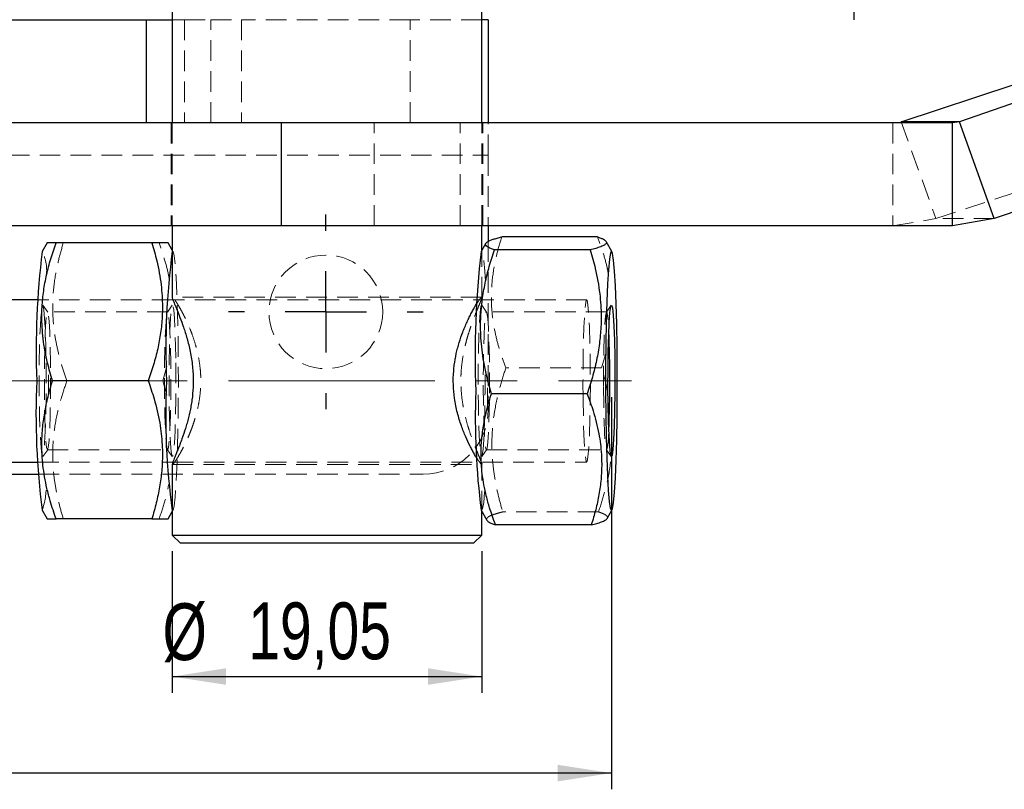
# Model space of a CAD drawing. Header units: millimetres. Extents: x 0 to 420, y 0 to 297.
# Tile 6 of 17: x 171 to 232, y 94 to 142. Entities that reach past the tile are written whole.
import ezdxf

# ---------------------------------------------------------------- set-up
doc = ezdxf.new("R2010")
doc.units = ezdxf.units.MM
doc.linetypes.add('CENTERX2', pattern=[20.32, 12.7, -2.54, 2.54, -2.54])
doc.linetypes.add('HIDDEN', pattern=[1.905, 1.27, -0.635])
doc.layers.add('FORMATO', color=179, linetype='Continuous')
doc.styles.add('SLDTEXTSTYLE0', font='TXT', dxfattribs={"width": 0.75})
doc.dimstyles.new('SLDDIMSTYLE0', dxfattribs={"dimtxt": 3.5, "dimasz": 3.302, "dimexe": 0, "dimexo": 0.0625, "dimgap": 0.875, "dimtad": 1, "dimdec": 3, "dimrnd": 1e-09, "dimzin": 12, "dimdsep": 46, "dimtxsty": 'SLDTEXTSTYLE0', "dimsah": 1, "dimcen": 0.09, "dimadec": 0, "dimazin": 3, "dimtfac": 1, "dimtdec": 3, "dimtofl": 0, "dimtmove": 0, "dimatfit": 3, "dimfxl": 0, "dimfrac": 2, "dimtolj": 1, "dimtzin": 12, "dimarcsym": 0})
doc.dimstyles.new('SLDDIMSTYLE1', dxfattribs={"dimtxt": 3.5, "dimasz": 3.302, "dimexe": 0, "dimexo": 0.0625, "dimgap": 0.875, "dimtad": 1, "dimdec": 0, "dimrnd": 1e-09, "dimzin": 12, "dimdsep": 46, "dimtxsty": 'SLDTEXTSTYLE0', "dimsah": 1, "dimcen": 0.09, "dimadec": 0, "dimazin": 3, "dimtfac": 1, "dimtdec": 0, "dimtofl": 0, "dimtmove": 0, "dimatfit": 3, "dimfxl": 0, "dimfrac": 2, "dimtolj": 1, "dimtzin": 12, "dimarcsym": 0})
doc.dimstyles.new('SLDDIMSTYLE2', dxfattribs={"dimtxt": 3.5, "dimasz": 3.302, "dimexe": 0, "dimexo": 0.0625, "dimgap": 0.875, "dimtad": 1, "dimdec": 3, "dimrnd": 1e-09, "dimzin": 12, "dimdsep": 46, "dimtxsty": 'SLDTEXTSTYLE0', "dimsah": 1, "dimcen": 0.09, "dimadec": 0, "dimazin": 3, "dimtfac": 1, "dimtdec": 3, "dimtmove": 0, "dimatfit": 0, "dimfxl": 0, "dimfrac": 2, "dimtolj": 1, "dimtzin": 12, "dimarcsym": 0})

# ---------------------------------------------------------------- blocks, each defined once
blk = doc.blocks.new('_D_14')
at = {"layer": 'FORMATO'}
for p, q in [((79.834, 125.529), (79.834, 94.366)), ((207.369, 118.529), (207.369, 94.366)), ((207.369, 95.366), (79.834, 95.366))]:
    blk.add_line(p, q, dxfattribs=at)
for points in [[(79.834, 95.366), (83.136, 94.858), (83.136, 95.874)], [(207.369, 95.366), (204.067, 95.874), (204.067, 94.858)]]:
    blk.add_solid(points, dxfattribs=at)
at = {"layer": 'FORMATO', "insert": (139.505, 99.878), "char_height": 3.5, "attachment_point": 1, "style": 'SLDTEXTSTYLE0'}
blk.add_mtext('220', dxfattribs=at)
blk = doc.blocks.new('_D_16')
at = {"layer": 'FORMATO'}
for p, q in [((222.298, 154.479), (222.298, 173.572)), ((222.298, 148.129), (222.298, 154.479)), ((222.298, 148.129), (222.298, 141.779))]:
    blk.add_line(p, q, dxfattribs=at)
for points in [[(222.298, 154.479), (222.806, 157.781), (221.79, 157.781)], [(222.298, 148.129), (221.79, 144.827), (222.806, 144.827)]]:
    blk.add_solid(points, dxfattribs=at)
at = {"layer": 'FORMATO', "insert": (217.786, 164.521), "char_height": 3.5, "attachment_point": 1, "rotation": 90, "style": 'SLDTEXTSTYLE0'}
blk.add_mtext('6,35', dxfattribs=at)
blk = doc.blocks.new('_D_17')
at = {"layer": 'FORMATO'}
for p, q in [((180.337, 109.029), (180.337, 100.314)), ((199.387, 109.029), (199.387, 100.314)), ((180.337, 101.314), (199.387, 101.314))]:
    blk.add_line(p, q, dxfattribs=at)
for points in [[(180.337, 101.314), (183.639, 100.806), (183.639, 101.822)], [(199.387, 101.314), (196.085, 101.822), (196.085, 100.806)]]:
    blk.add_solid(points, dxfattribs=at)
at = {"layer": 'FORMATO', "char_height": 3.5, "attachment_point": 1, "style": 'SLDTEXTSTYLE0'}
for s, insert in [('%%c', (179.734, 105.825)), ('19,05', (185.012, 105.879))]:
    blk.add_mtext(s, dxfattribs=dict(at, insert=insert))
blk = doc.blocks.new('SW_CENTERMARKSYMBOL_5')
at = {"layer": 'FORMATO', "color": 0}
for p, q in [((0, 5), (0, 6)), ((0, 0), (0, 2.5)), ((-5, 0), (-6, 0)), ((0, 0), (-2.5, 0)), ((0, 0), (0, -2.5)), ((0, 0), (2.5, 0)), ((5, 0), (6, 0)), ((0, -5), (0, -6))]:
    blk.add_line(p, q, dxfattribs=at)

msp = doc.modelspace()

# ---------------------------------------------------------------- linework, layer by layer
at = {"color": 7, "linetype": 'Continuous', "lineweight": 25}
for p, q in [((180.3367, 148.1293), (180.3367, 135.4293)), ((199.3867, 135.4293), (199.3867, 148.1293)), ((155.6395, 141.7793), (178.7389, 141.7793)), ((178.7389, 135.4293), (178.7389, 141.7793)), ((178.7389, 141.7793), (180.3367, 141.7793)), ((199.7871, 141.7793), (199.3867, 141.7793)), ((199.7871, 141.7793), (199.7871, 135.4293)), ((240.001, 139.3752), (228.7933, 135.4896)), ((225.1995, 135.4896), (232.169, 137.7834)), ((187.0636, 135.4293), (149.4397, 135.4293)), ((187.0636, 129.0793), (187.0636, 135.4293)), ((228.3709, 135.4293), (187.0636, 135.4293)), ((228.7933, 135.4896), (225.1995, 135.4896)), ((228.7933, 135.4896), (228.3709, 135.4293)), ((228.3709, 129.0793), (228.3709, 135.4293)), ((230.9396, 129.5226), (228.7933, 135.4896)), ((242.1473, 133.4081), (230.9396, 129.5226)), ((230.9396, 129.5226), (228.3709, 129.0793)), ((187.0636, 129.0793), (149.4397, 129.0793)), ((180.3367, 129.0793), (180.3367, 124.6512)), ((228.3709, 129.0793), (187.0636, 129.0793)), ((199.3867, 127.5712), (199.3867, 129.0793)), ((199.7871, 129.0793), (199.7871, 128.1247)), ((172.6279, 128.0293), (172.3262, 127.5045)), ((173.1789, 128.0293), (172.628, 128.0293)), ((179.0771, 128.0293), (173.1789, 128.0293)), ((180.3367, 127.5712), (180.0733, 128.0293)), ((199.6349, 128.003), (199.3483, 127.5045)), ((206.5124, 128.3992), (200.6142, 128.3992)), ((207.3972, 127.5045), (207.0476, 128.1125)), ((206.0687, 127.6035), (200.1705, 127.6035)), ((172.0714, 124.5293), (122.0789, 124.5293)), ((180.3727, 124.5293), (180.3465, 124.5293)), ((178.8545, 119.5293), (172.9563, 119.5293)), ((205.8781, 118.7336), (199.9799, 118.7336)), ((123.5927, 114.5293), (172.0714, 114.5293)), ((180.3367, 114.4019), (180.3367, 110.0293)), ((180.3465, 114.5293), (180.3734, 114.5293)), ((143.7871, 113.7793), (172.1024, 113.7793)), ((172.3262, 111.5541), (172.6279, 111.0293)), ((199.3483, 111.5541), (199.6979, 110.9462)), ((207.1106, 111.0556), (207.3972, 111.5541)), ((179.0771, 111.0293), (173.1789, 111.0293)), ((179.0771, 111.0293), (180.0728, 111.0293)), ((180.0733, 111.0293), (180.3367, 111.4874)), ((199.3867, 110.0293), (199.3867, 111.4874)), ((206.1312, 110.6594), (200.233, 110.6594)), ((180.3367, 110.0293), (180.8367, 109.5293)), ((180.3367, 110.0293), (199.3867, 110.0293)), ((198.8867, 109.5293), (199.3867, 110.0293)), ((198.8867, 109.5293), (180.8367, 109.5293))]:
    msp.add_line(p, q, dxfattribs=at)
at = {"color": 7, "linetype": 'HIDDEN', "lineweight": 18}
for p, q in [((180.3367, 141.7793), (181.0799, 141.7793)), ((181.0799, 141.7793), (181.0799, 135.4293)), ((181.0799, 141.7793), (182.7161, 141.7793)), ((182.7161, 135.4293), (182.7161, 141.7793)), ((182.7161, 141.7793), (184.6017, 141.7793)), ((184.6017, 141.7793), (184.6017, 135.4293)), ((194.9832, 141.7793), (184.6017, 141.7793)), ((194.9832, 135.4293), (194.9832, 141.7793)), ((199.3867, 141.7793), (194.9832, 141.7793)), ((180.2617, 135.4293), (180.2617, 129.0793)), ((180.3367, 135.4293), (180.3367, 129.0793)), ((192.7631, 129.0793), (192.7631, 135.4293)), ((198.0653, 129.0793), (198.0653, 135.4293)), ((199.3867, 129.0793), (199.3867, 135.4293)), ((199.4617, 129.0793), (199.4617, 135.4293)), ((199.7871, 133.4293), (199.7871, 135.4293)), ((224.7003, 135.4293), (224.7003, 129.0793)), ((225.1995, 135.4896), (227.3458, 129.5226)), ((139.7871, 133.4293), (199.7871, 133.4293)), ((199.7871, 133.4293), (199.7871, 129.0793)), ((227.3458, 129.5226), (234.3153, 131.8163)), ((224.7003, 129.0793), (227.3458, 129.5226)), ((230.9396, 129.5226), (227.3458, 129.5226)), ((199.7871, 128.1247), (199.7871, 117.7793)), ((180.375, 127.5045), (180.3367, 127.5712)), ((199.3867, 124.6584), (199.3867, 127.5712)), ((180.3465, 124.5293), (172.0714, 124.5293)), ((199.3769, 124.6793), (180.3465, 124.6793)), ((205.8452, 124.5293), (180.3727, 124.5293)), ((172.6633, 123.7704), (172.3684, 124.1927)), ((180.0504, 123.7793), (172.6508, 123.7793)), ((180.3327, 124.1927), (180.0379, 123.7704)), ((199.6854, 123.7704), (199.3906, 124.1927)), ((207.0726, 123.7793), (199.6729, 123.7793)), ((207.3549, 124.1927), (207.0601, 123.7704)), ((206.7656, 120.325), (207.0187, 121.2201)), ((179.7449, 119.5293), (179.9906, 120.4319)), ((206.7656, 120.325), (200.8674, 120.325)), ((179.7449, 119.5293), (178.8545, 119.5293)), ((179.9911, 118.638), (179.7449, 119.5293)), ((172.3684, 114.8659), (172.6633, 115.2883)), ((172.6508, 115.2793), (180.0504, 115.2793)), ((180.0379, 115.2883), (180.3327, 114.8659)), ((199.3906, 114.8659), (199.6854, 115.2883)), ((199.6729, 115.2793), (207.0726, 115.2793)), ((207.0601, 115.2883), (207.3549, 114.8659)), ((172.0714, 114.5293), (180.3465, 114.5293)), ((180.3465, 114.3793), (199.3769, 114.3793)), ((180.3734, 114.5293), (205.8452, 114.5293)), ((199.3867, 111.4874), (199.3867, 114.3986)), ((172.1024, 113.7793), (195.7871, 113.7793)), ((180.3367, 111.4874), (180.375, 111.5541)), ((206.575, 111.4552), (200.6768, 111.4552))]:
    msp.add_line(p, q, dxfattribs=at)
at = {"color": 7, "linetype": 'HIDDEN', "lineweight": 18, "flags": 128}
for points in [[(180.3367, 111.5322), (180.3799, 111.5634), (180.4458, 111.8347), (180.5082, 112.368), (180.5651, 113.1452), (180.6146, 114.1397), (180.655, 115.3179), (180.6848, 116.6394), (180.7031, 118.0593), (180.7093, 119.5293), (180.7031, 120.9993), (180.6848, 122.4192), (180.655, 123.7408), (180.6146, 124.9189), (180.5651, 125.9134), (180.5082, 126.6906), (180.4458, 127.2239), (180.3799, 127.4952), (180.3367, 127.5264)], [(199.6096, 125.6676), (199.5713, 126.2833), (199.5117, 126.9561), (199.4475, 127.3761), (199.3809, 127.5288), (199.3483, 127.5045)], [(205.625, 118.3327), (205.6184, 119.5293), (205.625, 120.7259), (205.6444, 121.8529), (205.6754, 122.8449), (205.7164, 123.6442), (205.7648, 124.2044), (205.8179, 124.4929), (205.8725, 124.4929), (205.9256, 124.2044), (205.974, 123.6442), (206.0149, 122.8449), (206.046, 121.8529), (206.0654, 120.7259), (206.072, 119.5293), (206.0654, 118.3327), (206.046, 117.2057), (206.0149, 116.2137), (205.974, 115.4144), (205.9256, 114.8542), (205.8725, 114.5658), (205.8179, 114.5658), (205.7648, 114.8542), (205.7164, 115.4144), (205.6754, 116.2137), (205.6444, 117.2057), (205.625, 118.3327)], [(172.5605, 120.6477), (172.5667, 119.5293), (172.5605, 118.4109), (172.5424, 117.3575), (172.5134, 116.4304), (172.4751, 115.6833), (172.4299, 115.1597), (172.3802, 114.8901), (172.3291, 114.8901), (172.2795, 115.1597), (172.2343, 115.6833), (172.196, 116.4304), (172.167, 117.3575), (172.1489, 118.4109), (172.1427, 119.5293), (172.1489, 120.6477), (172.167, 121.7011), (172.196, 122.6283), (172.2343, 123.3753), (172.2795, 123.8989), (172.3291, 124.1685), (172.3802, 124.1685), (172.4299, 123.8989), (172.4751, 123.3753), (172.5134, 122.6283), (172.5424, 121.7011), (172.5605, 120.6477)], [(172.837, 118.4293), (172.8435, 119.5293), (172.837, 120.6293), (172.8177, 121.6543), (172.7871, 122.5345), (172.7471, 123.2099), (172.7007, 123.6345), (172.6508, 123.7793), (172.6009, 123.6345), (172.5544, 123.2099), (172.5145, 122.5345), (172.4838, 121.6543), (172.4646, 120.6293), (172.458, 119.5293), (172.4646, 118.4293), (172.4838, 117.4043), (172.5145, 116.5241), (172.5544, 115.8487), (172.6009, 115.4241), (172.6508, 115.2793), (172.7007, 115.4241), (172.7471, 115.8487), (172.7871, 116.5241), (172.8177, 117.4043), (172.837, 118.4293)], [(179.8642, 118.4293), (179.8576, 119.5293), (179.8642, 120.6293), (179.8835, 121.6543), (179.9141, 122.5345), (179.954, 123.2099), (180.0005, 123.6345), (180.0504, 123.7793), (180.1003, 123.6345), (180.1468, 123.2099), (180.1867, 122.5345), (180.2173, 121.6543), (180.2366, 120.6293), (180.2432, 119.5293), (180.2366, 118.4293), (180.2173, 117.4043), (180.1867, 116.5241), (180.1468, 115.8487), (180.1003, 115.4241), (180.0504, 115.2793), (180.0005, 115.4241), (179.954, 115.8487), (179.9141, 116.5241), (179.8835, 117.4043), (179.8642, 118.4293)], [(180.5523, 120.6477), (180.5584, 119.5293), (180.5523, 118.4109), (180.5342, 117.3575), (180.5051, 116.4304), (180.4669, 115.6833), (180.4216, 115.1597), (180.372, 114.8901), (180.3209, 114.8901), (180.2713, 115.1597), (180.2261, 115.6833), (180.1878, 116.4304), (180.1588, 117.3575), (180.1407, 118.4109), (180.1345, 119.5293), (180.1407, 120.6477), (180.1588, 121.7011), (180.1878, 122.6283), (180.2261, 123.3753), (180.2713, 123.8989), (180.3209, 124.1685), (180.372, 124.1685), (180.4216, 123.8989), (180.4669, 123.3753), (180.5051, 122.6283), (180.5342, 121.7011), (180.5523, 120.6477)], [(199.5881, 119.9082), (199.5861, 118.7825), (199.5719, 117.7002), (199.5464, 116.7242), (199.511, 115.9112), (199.4678, 115.3085), (199.4194, 114.9511), (199.3685, 114.8597), (199.318, 115.0398), (199.271, 115.4807), (199.2301, 116.157), (199.1978, 117.0292), (199.1758, 118.0467), (199.1656, 119.1504), (199.1676, 120.2761), (199.1818, 121.3585), (199.2073, 122.3345), (199.2427, 123.1474), (199.2859, 123.7502), (199.3343, 124.1076), (199.3853, 124.1989), (199.3906, 124.1927)], [(199.8626, 118.7658), (199.8651, 119.8739), (199.8545, 120.9585), (199.8315, 121.9457), (199.7977, 122.7683), (199.7555, 123.3701), (199.7076, 123.7102), (199.6573, 123.7653), (199.6081, 123.5318), (199.5633, 123.0255), (199.526, 122.281), (199.4987, 121.3489), (199.4833, 120.2928), (199.4808, 119.1847), (199.4914, 118.1001), (199.5143, 117.1129), (199.5481, 116.2904), (199.5904, 115.6885), (199.6383, 115.3485), (199.6886, 115.2933), (199.7377, 115.5268), (199.7825, 116.0331), (199.8198, 116.7776), (199.8471, 117.7097), (199.8626, 118.7658)], [(206.8804, 119.1847), (206.8829, 120.2928), (206.8984, 121.3489), (206.9256, 122.281), (206.963, 123.0255), (207.0077, 123.5318), (207.0569, 123.7653), (207.1072, 123.7102), (207.1551, 123.3701), (207.1974, 122.7683), (207.2075, 122.565)], [(172.7153, 118.6374), (172.7176, 119.5293), (172.7153, 120.4293)], [(199.7314, 117.8226), (199.7378, 118.7017), (199.7397, 119.6697)], [(207.2075, 116.4936), (207.1822, 116.0331), (207.1374, 115.5268), (207.0882, 115.2933), (207.0379, 115.3485), (206.99, 115.6885), (206.9478, 116.2904), (206.914, 117.1129), (206.891, 118.1001), (206.8804, 119.1847)], [(199.3483, 111.5541), (199.3728, 111.5298), (199.4395, 111.6495), (199.5041, 112.0375), (199.5644, 112.6807), (199.5761, 112.8437)]]:
    msp.add_lwpolyline(points, dxfattribs=at)
at = {"color": 7, "linetype": 'Continuous', "lineweight": 25, "flags": 128}
for points in [[(207.0077, 120.3569), (207.007, 118.8807), (207.0185, 117.4266), (207.042, 116.0441), (207.0766, 114.7803), (207.1212, 113.6782), (207.1742, 112.7753), (207.2338, 112.1025), (207.2979, 111.6825), (207.3645, 111.5298), (207.4313, 111.6495), (207.4959, 112.0375), (207.5562, 112.6807), (207.6101, 113.5571), (207.6557, 114.6368), (207.6916, 115.8832), (207.7165, 117.2537), (207.7295, 118.7017), (207.7303, 120.1779), (207.7187, 121.632), (207.6952, 123.0145), (207.6606, 124.2783), (207.6161, 125.3804), (207.5631, 126.2833), (207.5035, 126.9561), (207.4393, 127.3761), (207.3727, 127.5288), (207.306, 127.4091), (207.2414, 127.0211), (207.1811, 126.3779), (207.1272, 125.5016), (207.0815, 124.4218), (207.0456, 123.1755), (207.0208, 121.8049), (207.0077, 120.3569)], [(207.5696, 121.0119), (207.5799, 119.9082), (207.5779, 118.7825), (207.5637, 117.7002), (207.5382, 116.7242), (207.5028, 115.9112), (207.4596, 115.3085), (207.4112, 114.9511), (207.3602, 114.8597), (207.3098, 115.0398), (207.2628, 115.4807), (207.2219, 116.157), (207.1895, 117.0292), (207.1676, 118.0467), (207.1574, 119.1504), (207.1594, 120.2761), (207.1736, 121.3585), (207.1991, 122.3345), (207.2345, 123.1474), (207.2776, 123.7502), (207.3261, 124.1076), (207.377, 124.1989), (207.4275, 124.0189), (207.4745, 123.5779), (207.5154, 122.9017), (207.5477, 122.0294), (207.5696, 121.0119)]]:
    msp.add_lwpolyline(points, dxfattribs=at)
at = {"color": 7, "linetype": 'HIDDEN', "lineweight": 18}
msp.add_circle((189.7871, 123.7793), 3.5, dxfattribs=at)
at = {"color": 7, "linetype": 'Continuous', "lineweight": 25}
for centre, radius, start, end in [((221.3961, 121.4529), 49.4417, 172.969397, 182.229713), ((225.5631, 121.5234), 45.6231, 172.439213, 182.505069), ((255.8778, 121.0025), 56.9022, 173.438693, 182.136985), ((132.4654, 119.5293), 74.8036, 357.674168, 2.325832), ((217.4207, 117.4391), 45.4769, 177.365613, 187.435277), ((221.6859, 117.3641), 41.7585, 177.027773, 188.027947), ((244.5489, 117.2802), 45.5619, 177.986813, 187.219839)]:
    msp.add_arc(centre, radius, start, end, dxfattribs=at)
at = {"color": 7, "linetype": 'HIDDEN', "lineweight": 18}
for centre, radius, start, end in [((169.9649, 126.3299), 2.6373, 351.346778, 26.449072), ((195.7871, 117.7793), 4, 270.000045, 359.999955), ((167.8507, 113.0681), 4.7246, 341.309856, 1.139204)]:
    msp.add_arc(centre, radius, start, end, dxfattribs=at)
at = {"color": 7, "linetype": 'Continuous', "lineweight": 25}
for points, knots in [([(172.9563, 119.5293), (172.8505, 119.8955), (172.6716, 120.5153), (172.444, 121.619), (172.3014, 122.7717), (172.2983, 124.0006), (172.4043, 125.0762), (172.5882, 126.0674), (172.845, 127.0554), (173.0673, 127.7037), (173.1789, 128.0293)], [0, 0, 0, 0, 0.1317969, 0.2230453, 0.3896013, 0.5326002, 0.647223, 0.762992, 0.880978, 1, 1, 1, 1]), ([(179.0771, 128.0293), (179.1826, 127.6631), (179.4277, 126.8122), (179.6648, 125.4974), (179.7401, 124.3385), (179.7147, 123.3526), (179.6291, 122.4824), (179.4452, 121.4913), (179.1884, 120.5032), (178.9661, 119.8549), (178.8545, 119.5293)], [0, 0, 0, 0, 0.1317975, 0.3062117, 0.4609488, 0.5325975, 0.647221, 0.7629906, 0.8809773, 1, 1, 1, 1]), ([(180.0717, 128.0293), (180.0722, 128.0293), (180.0787, 128.0293), (180.0341, 128.0293), (180.0109, 128.0293), (179.9292, 128.0293), (179.8372, 128.0293), (179.6569, 128.0293), (179.4026, 128.0293), (179.1875, 128.0293), (179.0771, 128.0293)], [0, 0, 0, 0, 0.0012684, 0.0184331, 0.0623668, 0.1327873, 0.2306642, 0.3536073, 0.6682059, 1, 1, 1, 1]), ([(200.1705, 127.6035), (200.0918, 127.6309), (199.9441, 127.6824), (199.7608, 127.7708), (199.6439, 127.8585), (199.6136, 127.9415), (199.6281, 128.0002), (199.6723, 128.0532), (199.757, 128.1157), (199.8958, 128.1835), (200.0942, 128.2566), (200.339, 128.3302), (200.5183, 128.3751), (200.6142, 128.3992)], [0, 0, 0, 0, 0.1383299, 0.2594993, 0.3410614, 0.3710823, 0.400518, 0.4367369, 0.4839179, 0.5748748, 0.6925123, 0.8354663, 1, 1, 1, 1]), ([(206.5124, 128.3992), (206.5801, 128.3757), (206.7039, 128.3328), (206.8663, 128.2601), (206.9845, 128.1882), (207.0542, 128.1164), (207.0689, 128.0469), (207.0476, 127.9912), (206.9998, 127.9402), (206.9273, 127.8898), (206.8293, 127.8394), (206.6526, 127.7667), (206.3963, 127.6861), (206.1792, 127.6313), (206.0687, 127.6035)], [0, 0, 0, 0, 0.1191073, 0.218017, 0.2948217, 0.3496021, 0.3780129, 0.4076098, 0.4447898, 0.4928141, 0.5539726, 0.6276258, 0.8104606, 1, 1, 1, 1]), ([(199.9799, 118.7336), (199.8728, 119.1158), (199.6913, 119.763), (199.4597, 120.9147), (199.3129, 122.1172), (199.3051, 123.399), (199.407, 124.5212), (199.587, 125.5554), (199.8401, 126.5863), (200.0601, 127.2636), (200.1705, 127.6035)], [0, 0, 0, 0, 0.1317624, 0.2230738, 0.3898832, 0.5331247, 0.6478582, 0.763598, 0.8813757, 1, 1, 1, 1]), ([(206.0687, 127.6035), (206.1756, 127.2212), (206.4242, 126.3324), (206.666, 124.9608), (206.7456, 123.7521), (206.724, 122.7235), (206.6417, 121.8158), (206.4616, 120.7817), (206.2086, 119.7507), (205.9885, 119.0734), (205.8781, 118.7336)], [0, 0, 0, 0, 0.1317631, 0.3063535, 0.4613604, 0.533122, 0.647856, 0.7635965, 0.881375, 1, 1, 1, 1]), ([(180.342, 124.6512), (180.3405, 124.6498), (180.3246, 124.6349), (180.3888, 124.5336), (180.4063, 124.4153), (180.4808, 124.2463), (180.5744, 124.0099), (180.6867, 123.7379), (180.8492, 123.3228), (180.9936, 122.9304), (181.1373, 122.495), (181.2469, 122.1296), (181.3504, 121.7381), (181.444, 121.3199), (181.5231, 120.8775), (181.5807, 120.4271), (181.6169, 119.9755), (181.6214, 119.679), (181.6236, 119.5293)], [0, 0, 0, 0, 0.0011417, 0.011985, 0.0510125, 0.0790963, 0.1127597, 0.195676, 0.2443998, 0.3643148, 0.4313322, 0.5029815, 0.5794513, 0.6596119, 0.7446608, 0.832766, 0.915618, 1, 1, 1, 1]), ([(199.0934, 114.7525), (199.0637, 114.8009), (198.9567, 114.9751), (198.8153, 115.2294), (198.6102, 115.6244), (198.4338, 116.0004), (198.2593, 116.4197), (198.1261, 116.7738), (197.9994, 117.1558), (197.8829, 117.567), (197.7826, 118.0032), (197.6837, 118.5768), (197.6203, 119.2933), (197.6373, 119.9773), (197.705, 120.6187), (197.7876, 121.0883), (197.8993, 121.5494), (198.0264, 121.9956), (198.1753, 122.4257), (198.3434, 122.8443), (198.4766, 123.1481), (198.6155, 123.4411), (198.7522, 123.71), (198.8828, 123.9504), (198.9932, 124.1436), (199.0619, 124.2543), (199.0881, 124.2966)], [0, 0, 0, 0, 0.0168628, 0.0607013, 0.0863531, 0.1490594, 0.183964, 0.2211821, 0.2613828, 0.3034695, 0.3480567, 0.3942379, 0.4762565, 0.5612204, 0.5969298, 0.6677714, 0.7025835, 0.7378031, 0.8055049, 0.8376464, 0.8717361, 0.9040039, 0.9339168, 0.9613258, 0.9852313, 1, 1, 1, 1]), ([(173.1789, 111.0293), (173.054, 111.3953), (172.8429, 112.0139), (172.5577, 113.1167), (172.3547, 114.2676), (172.2867, 115.4977), (172.3362, 116.5741), (172.468, 117.5656), (172.673, 118.5539), (172.8617, 119.2036), (172.9563, 119.5293)], [0, 0, 0, 0, 0.133701, 0.2260131, 0.3938155, 0.5370286, 0.6512252, 0.766071, 0.8826923, 1, 1, 1, 1]), ([(178.8545, 119.5293), (178.9791, 119.1633), (179.268, 118.3149), (179.5741, 117.0015), (179.7107, 115.8408), (179.7371, 114.8541), (179.6972, 113.9845), (179.5653, 112.993), (179.3604, 112.0047), (179.1717, 111.3551), (179.0771, 111.0293)], [0, 0, 0, 0, 0.1337014, 0.309927, 0.4653747, 0.5370263, 0.6512234, 0.7660697, 0.8826916, 1, 1, 1, 1]), ([(181.6236, 119.5293), (181.6219, 119.399), (181.6165, 119.0071), (181.5673, 118.4868), (181.4886, 117.979), (181.3945, 117.4989), (181.2796, 117.0403), (181.1155, 116.4894), (180.9734, 116.0719), (180.8252, 115.6752), (180.7203, 115.4063), (180.6211, 115.1605), (180.532, 114.9402), (180.4531, 114.7526), (180.3942, 114.582), (180.3351, 114.4708), (180.3388, 114.4067), (180.3391, 114.4019)], [0, 0, 0, 0, 0.0734453, 0.2208858, 0.2939871, 0.3630346, 0.4965341, 0.5602709, 0.686981, 0.7449785, 0.7989324, 0.8496415, 0.8943668, 0.9329835, 0.9639108, 0.9973096, 1, 1, 1, 1]), ([(200.233, 110.6594), (200.1069, 111.0069), (199.8938, 111.5938), (199.6046, 112.6411), (199.3973, 113.7343), (199.3248, 114.9037), (199.3704, 115.9266), (199.4988, 116.8687), (199.7004, 117.8078), (199.8865, 118.4242), (199.9799, 118.7336)], [0, 0, 0, 0, 0.1342478, 0.2267598, 0.3945621, 0.5375136, 0.6514505, 0.7660882, 0.8826218, 1, 1, 1, 1]), ([(205.8781, 118.7336), (206.004, 118.3861), (206.2954, 117.5818), (206.6066, 116.3341), (206.7475, 115.2304), (206.7775, 114.2927), (206.7407, 113.4663), (206.6124, 112.5243), (206.4108, 111.5852), (206.2247, 110.9688), (206.1312, 110.6594)], [0, 0, 0, 0, 0.1342482, 0.3107241, 0.4660073, 0.5375112, 0.6514486, 0.766087, 0.8826209, 1, 1, 1, 1]), ([(172.6281, 111.0293), (172.628, 111.0293), (172.6235, 111.0293), (172.6626, 111.0293), (172.6817, 111.0293), (172.799, 111.0293), (172.9533, 111.0293), (173.0998, 111.0293), (173.1789, 111.0293)], [0, 0, 0, 0, 0.0002881, 0.024444, 0.096735, 0.2147389, 0.5760478, 1, 1, 1, 1]), ([(199.6983, 110.9472), (199.7098, 110.9309), (199.7372, 110.8917), (199.8382, 110.8199), (200.0052, 110.7388), (200.1544, 110.6868), (200.233, 110.6594)], [0, 0, 0, 0, 0.0967067, 0.2314211, 0.5951367, 1, 1, 1, 1]), ([(206.1312, 110.6594), (206.2419, 110.6872), (206.4565, 110.7411), (206.7426, 110.8326), (206.9474, 110.9161), (207.0548, 110.9926), (207.1003, 111.0299), (207.1086, 111.0537), (207.1092, 111.0556)], [0, 0, 0, 0, 0.31944879, 0.61945748, 0.84522754, 0.92936654, 0.99454984, 1, 1, 1, 1])]:
    msp.add_open_spline(points, degree=3, knots=knots, dxfattribs=at)
at = {"color": 7, "linetype": 'HIDDEN', "lineweight": 18}
for points, knots in [([(173.6241, 128.0293), (173.5183, 127.6631), (173.3393, 127.0433), (173.1118, 125.9396), (172.9692, 124.7869), (172.9661, 123.558), (173.0721, 122.4824), (173.256, 121.4912), (173.5128, 120.5032), (173.735, 119.8549), (173.8467, 119.5293)], [0, 0, 0, 0, 0.1317968, 0.2230453, 0.3896013, 0.5326002, 0.647223, 0.762992, 0.880978, 1, 1, 1, 1]), ([(180.1359, 125.877), (180.1251, 125.9376), (180.0547, 126.334), (179.8521, 127.0547), (179.6325, 127.7035), (179.5223, 128.0293)], [0, 0, 0, 0, 0.082367, 0.5391781, 1, 1, 1, 1]), ([(200.6142, 128.3992), (200.5098, 128.0515), (200.3332, 127.4633), (200.1095, 126.4148), (199.971, 125.3195), (199.9723, 124.1514), (200.0823, 123.1294), (200.2698, 122.1878), (200.5303, 121.2491), (200.7546, 120.6342), (200.8674, 120.325)], [0, 0, 0, 0, 0.1318642, 0.2230424, 0.3892797, 0.5319619, 0.6464345, 0.7622315, 0.8804759, 1, 1, 1, 1]), ([(207.1714, 126.1628), (207.1487, 126.2845), (207.0663, 126.7262), (206.8466, 127.4746), (206.6242, 128.0899), (206.5124, 128.3992)], [0, 0, 0, 0, 0.15906581, 0.57726996, 1, 1, 1, 1]), ([(180.3399, 114.3826), (180.3474, 114.383), (180.3716, 114.3844), (180.4273, 114.4617), (180.5044, 114.5553), (180.596, 114.698), (180.7248, 114.9042), (180.863, 115.1472), (181.0626, 115.5231), (181.2362, 115.8831), (181.4096, 116.2853), (181.5442, 116.628), (181.6745, 117.0002), (181.7966, 117.4032), (181.9043, 117.8319), (182.0157, 118.4032), (182.0799, 118.9789), (182.095, 119.5502), (182.0819, 119.9631), (182.0384, 120.4714), (181.9635, 120.9481), (181.8584, 121.4153), (181.7376, 121.865), (181.5945, 122.2979), (181.3911, 122.8237), (181.2137, 123.225), (181.0251, 123.606), (180.8924, 123.8565), (180.7672, 124.0804), (180.653, 124.2682), (180.5517, 124.4384), (180.4619, 124.5373), (180.3902, 124.709), (180.349, 124.6595), (180.342, 124.6512)], [0, 0, 0, 0, 0.0019827, 0.0063502, 0.0236039, 0.0364955, 0.0517471, 0.0896669, 0.1120831, 0.1670776, 0.197849, 0.2307457, 0.2667948, 0.3046345, 0.344794, 0.3864863, 0.4622512, 0.501356, 0.5412307, 0.5740986, 0.6395064, 0.6717446, 0.7037982, 0.7656363, 0.7951228, 0.8565104, 0.8844324, 0.9102322, 0.9333898, 0.9535976, 0.9707742, 0.9841645, 0.9973431, 1, 1, 1, 1]), ([(199.3769, 124.6793), (199.3804, 124.6743), (199.4091, 124.634), (199.3495, 124.5412), (199.3172, 124.4239), (199.2338, 124.2251), (199.1415, 123.9942), (198.9946, 123.6329), (198.8608, 123.2881), (198.7226, 122.9049), (198.6114, 122.5745), (198.5004, 122.2134), (198.3932, 121.8198), (198.2957, 121.4001), (198.1895, 120.8323), (198.122, 120.2557), (198.0971, 119.6774), (198.1007, 119.2582), (198.1295, 118.742), (198.1871, 118.2575), (198.2716, 117.783), (198.369, 117.3301), (198.4848, 116.8948), (198.6492, 116.3634), (198.7918, 115.9556), (198.9408, 115.5647), (199.0436, 115.3044), (199.1403, 115.0685), (199.2204, 114.8656), (199.3023, 114.6823), (199.325, 114.5608), (199.4347, 114.4017), (199.3863, 114.3986), (199.3861, 114.3986)], [0, 0, 0, 0, 0.0016937, 0.0136082, 0.0244399, 0.037858, 0.0731917, 0.0948638, 0.1473355, 0.1771672, 0.2093358, 0.2452994, 0.2833339, 0.323943, 0.3663504, 0.4456348, 0.4868186, 0.5289569, 0.5634075, 0.6320678, 0.6659118, 0.6988253, 0.7622381, 0.7924214, 0.8551472, 0.8836257, 0.9099202, 0.9339263, 0.9548416, 0.9725835, 0.9863836, 0.9999437, 1, 1, 1, 1]), ([(199.0881, 124.2966), (199.0985, 124.3137), (199.1388, 124.3797), (199.205, 124.4812), (199.2812, 124.5828), (199.3309, 124.6523), (199.3657, 124.6728), (199.3769, 124.6793)], [0, 0, 0, 0, 0.1251016, 0.4803448, 0.7506834, 0.9201204, 1, 1, 1, 1]), ([(200.8674, 120.325), (200.7438, 119.943), (200.5349, 119.2968), (200.2538, 118.1458), (200.0552, 116.9448), (199.992, 115.662), (200.0455, 114.5392), (200.181, 113.5047), (200.3897, 112.4735), (200.5809, 111.7952), (200.6768, 111.4552)], [0, 0, 0, 0, 0.1332674, 0.2254185, 0.3932104, 0.5366206, 0.6510182, 0.7660302, 0.8827307, 1, 1, 1, 1]), ([(207.1643, 118.6911), (207.1252, 118.8952), (207.0198, 119.4463), (206.8638, 119.9855), (206.7656, 120.325)], [0, 0, 0, 0, 0.3703337, 1, 1, 1, 1]), ([(173.8467, 119.5293), (173.7218, 119.1634), (173.5107, 118.5447), (173.2254, 117.4419), (173.0224, 116.291), (172.9545, 115.0609), (173.004, 113.9845), (173.1358, 112.993), (173.3408, 112.0047), (173.5295, 111.3551), (173.6241, 111.0293)], [0, 0, 0, 0, 0.1337008, 0.2260129, 0.3938155, 0.5370284, 0.651225, 0.7660708, 0.8826922, 1, 1, 1, 1]), ([(199.3671, 114.3974), (199.3608, 114.3964), (199.3335, 114.3921), (199.2801, 114.4986), (199.191, 114.5919), (199.1236, 114.7029), (199.0952, 114.7496), (199.0934, 114.7525)], [0, 0, 0, 0, 0.03998144, 0.17265365, 0.64183751, 0.97710312, 1, 1, 1, 1]), ([(206.575, 111.4552), (206.6971, 111.8373), (206.9807, 112.7242), (207.2573, 113.8939), (207.3287, 114.6864), (207.3526, 114.9507)], [0, 0, 0, 0, 0.335399, 0.7783927, 1, 1, 1, 1]), ([(179.5223, 111.0293), (179.6498, 111.3947), (179.9003, 112.1128), (180.0566, 112.8571), (180.1333, 113.2227)], [0, 0, 0, 0, 0.508778, 1, 1, 1, 1]), ([(200.6768, 111.4552), (200.5819, 111.4314), (200.4042, 111.3868), (200.16, 111.3136), (199.9606, 111.2405), (199.8209, 111.1725), (199.7366, 111.1105), (199.6923, 111.0589), (199.6772, 111.0032), (199.685, 110.9639), (199.6971, 110.9487), (199.6983, 110.9472)], [0, 0, 0, 0, 0.2469187, 0.4626685, 0.6431043, 0.7832797, 0.8527685, 0.906754, 0.950946, 0.995217, 1, 1, 1, 1]), ([(207.1092, 111.0556), (207.1167, 111.0708), (207.1321, 111.1023), (207.1168, 111.1717), (207.0485, 111.2429), (206.9309, 111.3151), (206.7682, 111.3881), (206.6434, 111.4314), (206.575, 111.4552)], [0, 0, 0, 0, 0.0677492, 0.1399753, 0.272634, 0.4593166, 0.7037556, 1, 1, 1, 1])]:
    msp.add_open_spline(points, degree=3, knots=knots, dxfattribs=at)
at = {"layer": 'FORMATO', "color": 218, "linetype": 'CENTERX2', "lineweight": 18}
msp.add_line((122.8358, 119.5293), (208.61, 119.5293), dxfattribs=at)

# ---------------------------------------------------------------- block references
at = {"layer": 'FORMATO'}
msp.add_blockref('SW_CENTERMARKSYMBOL_5', (189.7871, 123.7793), dxfattribs=at)

# ---------------------------------------------------------------- dimensions: what is measured, and where the dimension line sits
dim = msp.add_linear_dim(base=(222.2982, 154.4793), p1=(228.3709, 148.1293), p2=(228.3709, 154.4793), angle=90, dimstyle='SLDDIMSTYLE2', dxfattribs=at)
dim.commit()
dim.dimension.update_dxf_attribs({"geometry": '_D_16', "text_midpoint": (222.2982, 169.0463), "dimtype": 160})
for base, p1, p2, text, dimstyle, picture, middle in [((79.8335, 95.3663), (207.3686, 119.5293), (79.8335, 126.5293), '220', 'SLDDIMSTYLE1', '_D_14', (143.3844, 95.3663)), ((199.3867, 101.3136), (180.3367, 110.0293), (199.3867, 110.0293), '%%c<>', 'SLDDIMSTYLE0', '_D_17', (188.1916, 101.3136))]:
    dim = msp.add_linear_dim(base=base, p1=p1, p2=p2, text=text, dimstyle=dimstyle, dxfattribs=at)
    dim.commit()
    dim.dimension.update_dxf_attribs({"geometry": picture, "text_midpoint": middle, "dimtype": 160})

doc.saveas('drawing.dxf')
